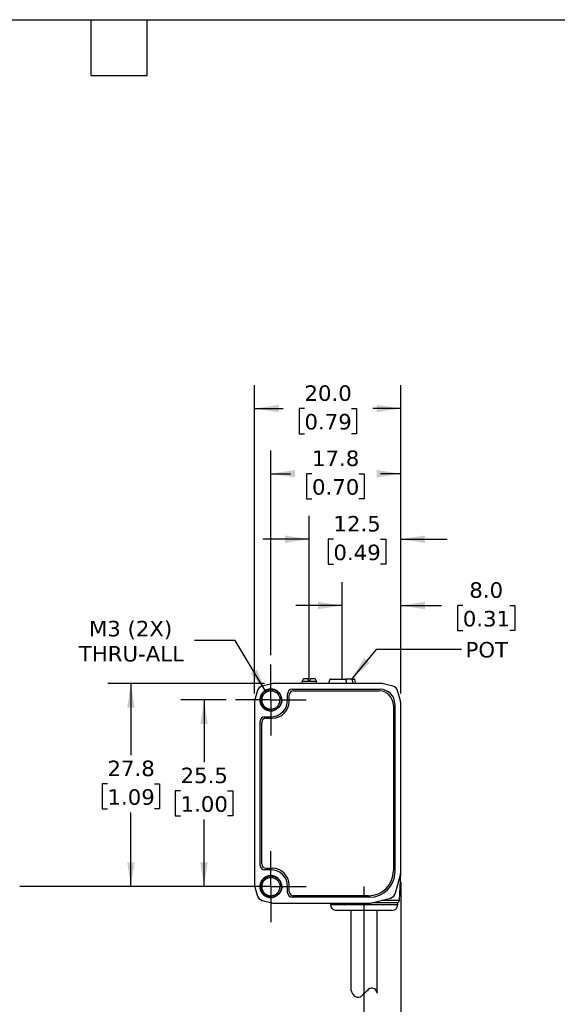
# Model space of a CAD drawing. Header units: millimetres. Extents: x 6 to 273, y 6 to 210.
# Tile 3 of 4: x 126 to 200, y 75 to 210. Entities that reach past the tile are written whole.
import ezdxf

# ---------------------------------------------------------------- set-up
doc = ezdxf.new("R2010")
doc.units = ezdxf.units.MM
doc.linetypes.add('SLD-Center', pattern=[19.05, 15.24, -1.27, 1.27, -1.27])
doc.linetypes.add('SLD-Solid', pattern=[0])
doc.layers.add('CENTER', color=40, linetype='SLD-Center')
doc.layers.add('DIMENSIONS', color=140, linetype='SLD-Solid', lineweight=25)
doc.layers.add('TEXT', color=140, linetype='SLD-Solid', lineweight=25)
doc.styles.add('SLDTEXTSTYLE0', font='VERDANA.TTF')
doc.dimstyles.new('SLDDIMSTYLE0', dxfattribs={"dimtxt": 2.158008, "dimasz": 3.302, "dimexe": 0, "dimexo": 0.0625, "dimgap": 0.539502, "dimtad": 0, "dimtih": 1, "dimtoh": 1, "dimrnd": 1e-09, "dimzin": 12, "dimdsep": 46, "dimtxsty": 'SLDTEXTSTYLE0', "dimsah": 1, "dimcen": 0.09, "dimadec": 0, "dimazin": 3, "dimtfac": 1, "dimtmove": 0, "dimatfit": 0, "dimfxl": 0, "dimfrac": 2, "dimtolj": 1, "dimtzin": 12, "dimarcsym": 0})
doc.dimstyles.new('SLDDIMSTYLE1', dxfattribs={"dimtxt": 2.158008, "dimasz": 3.302, "dimexe": 0, "dimexo": 0.0625, "dimgap": 0.539502, "dimtad": 0, "dimtih": 1, "dimtoh": 1, "dimrnd": 1e-09, "dimzin": 12, "dimdsep": 46, "dimtxsty": 'SLDTEXTSTYLE0', "dimsah": 1, "dimcen": 0.09, "dimadec": 0, "dimazin": 3, "dimtfac": 1, "dimtofl": 0, "dimtmove": 0, "dimatfit": 3, "dimfxl": 0, "dimfrac": 2, "dimtolj": 1, "dimtzin": 12, "dimarcsym": 0})
doc.dimstyles.new('SLDDIMSTYLE2', dxfattribs={"dimtxt": 2.158008, "dimasz": 3.302, "dimexe": 0, "dimexo": 0.0625, "dimgap": 0.539502, "dimtad": 0, "dimtih": 1, "dimtoh": 1, "dimrnd": 1e-09, "dimzin": 4, "dimdsep": 46, "dimtxsty": 'SLDTEXTSTYLE0', "dimsah": 1, "dimcen": 0.09, "dimadec": 0, "dimazin": 1, "dimtfac": 1, "dimtmove": 0, "dimatfit": 0, "dimfxl": 0, "dimfrac": 2, "dimtolj": 1, "dimtzin": 12, "dimarcsym": 0})
doc.dimstyles.new('SLDDIMSTYLE3', dxfattribs={"dimtxt": 2.158008, "dimasz": 3.302, "dimexe": 0, "dimexo": 0.0625, "dimgap": 0.539502, "dimtad": 0, "dimtih": 1, "dimtoh": 1, "dimrnd": 1e-09, "dimzin": 12, "dimdsep": 46, "dimtxsty": 'SLDTEXTSTYLE0', "dimsah": 1, "dimcen": 0, "dimadec": 0, "dimazin": 3, "dimtfac": 1, "dimtofl": 0, "dimtmove": 0, "dimatfit": 3, "dimfxl": 0, "dimfrac": 2, "dimtolj": 1, "dimtzin": 12, "dimarcsym": 0})
doc.dimstyles.new('SLDDIMSTYLE4', dxfattribs={"dimtxt": 2.158008, "dimasz": 3.302, "dimexe": 0, "dimexo": 0.0625, "dimgap": 0.539502, "dimtad": 0, "dimtih": 1, "dimtoh": 1, "dimrnd": 1e-09, "dimzin": 4, "dimdsep": 46, "dimtxsty": 'SLDTEXTSTYLE0', "dimsah": 1, "dimcen": 0.09, "dimadec": 0, "dimazin": 1, "dimtfac": 1, "dimtofl": 0, "dimtmove": 0, "dimatfit": 3, "dimfxl": 0, "dimfrac": 2, "dimtolj": 1, "dimtzin": 12, "dimarcsym": 0})

# ---------------------------------------------------------------- blocks, each defined once
blk = doc.blocks.new('_D_2')
at = {"layer": 'DIMENSIONS'}
for p, q in [((178.18, 91.74), (178.18, 66.37)), ((173.18, 72.24), (173.18, 66.37)), ((173.18, 69.55), (166.83, 69.55)), ((178.18, 69.55), (182.16, 69.55)), ((185.08, 69.55), (184.36, 69.55)), ((184.36, 69.55), (184.36, 66.12)), ((191.49, 69.55), (192.22, 69.55)), ((192.22, 69.55), (192.22, 66.12)), ((184.36, 66.12), (185.08, 66.12)), ((192.22, 66.12), (191.49, 66.12))]:
    blk.add_line(p, q, dxfattribs=at)
for points in [[(173.18, 69.55), (169.87, 70.05), (169.87, 69.04)], [(178.18, 69.55), (181.48, 69.04), (181.48, 70.05)]]:
    blk.add_solid(points, dxfattribs=at)
at = {"layer": 'DIMENSIONS', "char_height": 2.117, "attachment_point": 1, "style": 'SLDTEXTSTYLE0'}
for s, insert in [('5.0', (185.98, 72.72)), ('0.20', (185.08, 68.8))]:
    blk.add_mtext(s, dxfattribs=dict(at, insert=insert))
blk = doc.blocks.new('_D_3')
at = {"layer": 'DIMENSIONS'}
for p, q in [((170.18, 120.79), (170.18, 132.71)), ((178.18, 117.52), (178.18, 132.71)), ((170.18, 129.53), (163.83, 129.53)), ((178.18, 129.53), (183.73, 129.53)), ((186.66, 129.53), (185.93, 129.53)), ((185.93, 129.53), (185.93, 126.1)), ((193.07, 129.53), (193.79, 129.53)), ((193.79, 129.53), (193.79, 126.1)), ((185.93, 126.1), (186.66, 126.1)), ((193.79, 126.1), (193.07, 126.1))]:
    blk.add_line(p, q, dxfattribs=at)
for points in [[(170.18, 129.53), (166.87, 130.04), (166.87, 129.02)], [(178.18, 129.53), (181.48, 129.02), (181.48, 130.04)]]:
    blk.add_solid(points, dxfattribs=at)
at = {"layer": 'DIMENSIONS', "char_height": 2.117, "attachment_point": 1, "style": 'SLDTEXTSTYLE0'}
for s, insert in [('8.0', (187.55, 132.7)), ('0.31', (186.66, 128.79))]:
    blk.add_mtext(s, dxfattribs=dict(at, insert=insert))
blk = doc.blocks.new('_D_4')
at = {"layer": 'DIMENSIONS'}
for p, q in [((165.68, 120.79), (165.68, 141.76)), ((178.18, 117.52), (178.18, 141.76)), ((165.68, 138.59), (159.33, 138.59)), ((168.98, 138.59), (168.26, 138.59)), ((168.26, 138.59), (168.26, 135.16)), ((175.4, 138.59), (176.12, 138.59)), ((176.12, 138.59), (176.12, 135.16)), ((178.18, 138.59), (184.53, 138.59)), ((168.26, 135.16), (168.98, 135.16)), ((176.12, 135.16), (175.4, 135.16))]:
    blk.add_line(p, q, dxfattribs=at)
for points in [[(165.68, 138.59), (162.37, 139.09), (162.37, 138.08)], [(178.18, 138.59), (181.48, 138.08), (181.48, 139.09)]]:
    blk.add_solid(points, dxfattribs=at)
at = {"layer": 'DIMENSIONS', "char_height": 2.117, "attachment_point": 1, "style": 'SLDTEXTSTYLE0'}
for s, insert in [('12.5', (168.98, 141.76)), ('0.49', (168.98, 137.84))]:
    blk.add_mtext(s, dxfattribs=dict(at, insert=insert))
blk = doc.blocks.new('_D_5')
at = {"layer": 'DIMENSIONS'}
for p, q in [((155.57, 124.75), (150.01, 124.75)), ((159.78, 117.7), (155.57, 124.75))]:
    blk.add_line(p, q, dxfattribs=at)
blk.add_solid([(159.78, 117.7), (158.52, 120.8), (157.65, 120.28)], dxfattribs=at)
at = {"layer": 'DIMENSIONS', "char_height": 2.117, "attachment_point": 1, "style": 'SLDTEXTSTYLE0'}
for s, insert in [('M3 (2X)', (135.57, 127.43)), ('THRU-ALL', (134.18, 124))]:
    blk.add_mtext(s, dxfattribs=dict(at, insert=insert))
blk = doc.blocks.new('_D_6')
at = {"layer": 'DIMENSIONS'}
for p, q in [((154.32, 116.63), (148.12, 116.63)), ((151.3, 116.63), (151.3, 108.12)), ((148.09, 104.21), (147.36, 104.21)), ((147.36, 104.21), (147.36, 100.78)), ((154.5, 104.21), (155.23, 104.21)), ((155.23, 104.21), (155.23, 100.78)), ((147.36, 100.78), (148.09, 100.78)), ((151.3, 91.13), (151.3, 100.3)), ((155.23, 100.78), (154.5, 100.78)), ((154.32, 91.13), (148.12, 91.13))]:
    blk.add_line(p, q, dxfattribs=at)
for points in [[(151.3, 116.63), (150.79, 113.33), (151.8, 113.33)], [(151.3, 91.13), (151.8, 94.43), (150.79, 94.43)]]:
    blk.add_solid(points, dxfattribs=at)
at = {"layer": 'DIMENSIONS', "char_height": 2.117, "attachment_point": 1, "style": 'SLDTEXTSTYLE0'}
for s, insert in [('25.5', (148.09, 107.38)), ('1.00', (148.09, 103.47))]:
    blk.add_mtext(s, dxfattribs=dict(at, insert=insert))
blk = doc.blocks.new('_D_7')
at = {"layer": 'DIMENSIONS'}
for p, q in [((159.54, 118.88), (138.13, 118.88)), ((141.3, 118.88), (141.3, 109.08)), ((138.1, 105.17), (137.37, 105.17)), ((137.37, 105.17), (137.37, 101.74)), ((144.51, 105.17), (145.23, 105.17)), ((145.23, 105.17), (145.23, 101.74)), ((137.37, 101.74), (138.1, 101.74)), ((141.3, 91.13), (141.3, 101.25)), ((145.23, 101.74), (144.51, 101.74)), ((154.32, 91.13), (138.13, 91.13))]:
    blk.add_line(p, q, dxfattribs=at)
for points in [[(141.3, 118.88), (140.8, 115.58), (141.81, 115.58)], [(141.3, 91.13), (141.81, 94.43), (140.8, 94.43)]]:
    blk.add_solid(points, dxfattribs=at)
at = {"layer": 'DIMENSIONS', "char_height": 2.117, "attachment_point": 1, "style": 'SLDTEXTSTYLE0'}
for s, insert in [('27.8', (138.1, 108.34)), ('1.09', (138.1, 104.43))]:
    blk.add_mtext(s, dxfattribs=dict(at, insert=insert))
blk = doc.blocks.new('_D_8')
at = {"layer": 'DIMENSIONS'}
for p, q in [((160.43, 122.74), (160.43, 150.71)), ((178.18, 117.52), (178.18, 150.71)), ((160.43, 147.53), (163.13, 147.53)), ((166.05, 147.53), (165.32, 147.53)), ((165.32, 147.53), (165.32, 144.1)), ((172.46, 147.53), (173.19, 147.53)), ((173.19, 147.53), (173.19, 144.1)), ((178.18, 147.53), (175.39, 147.53)), ((165.32, 144.1), (166.05, 144.1)), ((173.19, 144.1), (172.46, 144.1))]:
    blk.add_line(p, q, dxfattribs=at)
for points in [[(160.43, 147.53), (163.73, 147.02), (163.73, 148.04)], [(178.18, 147.53), (174.87, 148.04), (174.87, 147.02)]]:
    blk.add_solid(points, dxfattribs=at)
at = {"layer": 'DIMENSIONS', "char_height": 2.117, "attachment_point": 1, "style": 'SLDTEXTSTYLE0'}
for s, insert in [('17.8', (166.05, 150.7)), ('0.70', (166.05, 146.79))]:
    blk.add_mtext(s, dxfattribs=dict(at, insert=insert))
blk = doc.blocks.new('_D_9')
at = {"layer": 'DIMENSIONS'}
for p, q in [((158.18, 117.52), (158.18, 159.61)), ((178.18, 117.52), (178.18, 159.61)), ((158.18, 156.43), (162.09, 156.43)), ((165.02, 156.43), (164.29, 156.43)), ((164.29, 156.43), (164.29, 153)), ((171.43, 156.43), (172.15, 156.43)), ((172.15, 156.43), (172.15, 153)), ((178.18, 156.43), (174.35, 156.43)), ((164.29, 153), (165.02, 153)), ((172.15, 153), (171.43, 153))]:
    blk.add_line(p, q, dxfattribs=at)
for points in [[(158.18, 156.43), (161.48, 155.93), (161.48, 156.94)], [(178.18, 156.43), (174.87, 156.94), (174.87, 155.93)]]:
    blk.add_solid(points, dxfattribs=at)
at = {"layer": 'DIMENSIONS', "char_height": 2.117, "attachment_point": 1, "style": 'SLDTEXTSTYLE0'}
for s, insert in [('20.0', (165.02, 159.6)), ('0.79', (165.02, 155.69))]:
    blk.add_mtext(s, dxfattribs=dict(at, insert=insert))
blk = doc.blocks.new('SW_CENTERMARKSYMBOL_0')
at = {"layer": 'CENTER', "color": 0}
for p, q in [((0, 2.54), (0, 4.84)), ((0, 0), (0, 2.54)), ((-2.54, 0), (-4.84, 0)), ((0, 0), (-2.54, 0)), ((0, 0), (0, -2.54)), ((0, 0), (2.54, 0)), ((2.54, 0), (4.84, 0)), ((0, -2.54), (0, -4.84))]:
    blk.add_line(p, q, dxfattribs=at)
blk = doc.blocks.new('SW_CENTERMARKSYMBOL_1')
at = {"layer": 'CENTER', "color": 0}
for p, q in [((0, 2.54), (0, 4.84)), ((0, 0), (0, 2.54)), ((-2.54, 0), (-4.84, 0)), ((0, 0), (-2.54, 0)), ((0, 0), (0, -2.54)), ((0, 0), (2.54, 0)), ((2.54, 0), (4.84, 0)), ((0, -2.54), (0, -4.84))]:
    blk.add_line(p, q, dxfattribs=at)

msp = doc.modelspace()

# ---------------------------------------------------------------- linework, layer by layer
for p, q in [((160.55, 118.847), (159.26, 118.507)), ((175.545, 118.88), (160.805, 118.88)), ((164.698, 119.2), (164.675, 119.155)), ((164.675, 119.155), (164.675, 118.88)), ((166.675, 119.155), (164.675, 119.155)), ((165.485, 119.53), (164.888, 119.53)), ((165.675, 119.2), (165.485, 119.53)), ((165.865, 119.53), (165.675, 119.2)), ((166.463, 119.53), (165.865, 119.53)), ((166.675, 119.155), (166.652, 119.2)), ((166.675, 118.88), (166.675, 119.155)), ((168.466, 119.406), (168.325, 118.88)), ((170.703, 119.406), (168.466, 119.406)), ((171.464, 119.48), (170.662, 119.48)), ((171.884, 119.406), (171.522, 119.406)), ((172.025, 118.88), (171.884, 119.406)), ((177.09, 118.507), (175.8, 118.847)), ((158.548, 117.795), (158.208, 116.505)), ((162.725, 116.63), (162.725, 117.48)), ((162.925, 116.43), (162.925, 117.28)), ((163.325, 118.08), (175.375, 118.08)), ((163.525, 117.88), (175.175, 117.88)), ((178.142, 116.505), (177.802, 117.795)), ((158.175, 116.25), (158.175, 91.51)), ((158.925, 116.63), (159.103, 116.63)), ((161.899, 116.63), (161.667, 116.63)), ((177.175, 115.88), (177.175, 93.28)), ((177.375, 116.08), (177.375, 93.08)), ((178.175, 93.01), (178.175, 116.25)), ((159.575, 114.33), (160.425, 114.33)), ((158.975, 94.03), (158.975, 113.73)), ((159.175, 94.23), (159.175, 113.53)), ((159.775, 114.13), (160.625, 114.13)), ((160.425, 93.43), (159.575, 93.43)), ((159.775, 93.63), (160.625, 93.63)), ((177.995, 89.261), (178.17, 92.914)), ((177.481, 90.282), (178.141, 92.752)), ((158.208, 91.255), (158.548, 89.965)), ((158.925, 91.13), (159.103, 91.13)), ((161.899, 91.13), (161.667, 91.13)), ((162.725, 90.28), (162.725, 91.13)), ((162.925, 90.48), (162.925, 91.33)), ((159.26, 89.253), (160.55, 88.913)), ((160.805, 88.88), (174.045, 88.88)), ((173.975, 89.68), (163.325, 89.68)), ((173.775, 89.88), (163.525, 89.88)), ((168.575, 88.88), (168.575, 88.68)), ((174.045, 88.88), (176.762, 89.571)), ((177.775, 88.923), (174.213, 88.923)), ((175.542, 89.261), (177.995, 89.261)), ((177.775, 88.68), (177.775, 88.923)), ((168.575, 88.68), (177.775, 88.68)), ((171.375, 87.88), (171.375, 76.961)), ((174.975, 76.576), (174.975, 87.88))]:
    msp.add_line(p, q)
for centre, radius, start, end in [((159.515, 117.54), 1, 104.76542, 165.23458), ((160.805, 117.88), 1, 90, 104.76542), ((168.563, 119.38), 0.1, 90, 165), ((171.788, 119.38), 0.1, 15, 90), ((175.545, 117.88), 1, 75.23458, 90), ((176.835, 117.54), 1, 14.76542, 75.23458), ((163.325, 117.48), 0.6, 90, 180), ((163.525, 117.28), 0.6, 90, 180), ((175.175, 115.88), 2, 0, 90), ((175.375, 116.08), 2, 0, 90), ((159.175, 116.25), 1, 165.23458, 180), ((160.425, 116.63), 2.3, 270, 0), ((160.625, 116.43), 2.3, 270, 0), ((177.175, 116.25), 1, 0, 14.76542), ((159.575, 113.73), 0.6, 90, 180), ((159.775, 113.53), 0.6, 90, 180), ((159.775, 94.23), 0.6, 180, 270), ((159.575, 94.03), 0.6, 180, 270), ((160.425, 91.13), 2.3, 0, 90), ((160.625, 91.33), 2.3, 0, 90), ((173.775, 93.28), 3.4, 270, 0), ((173.975, 93.08), 3.4, 270, 0), ((177.175, 93.01), 1, 345.03971, 0), ((159.175, 91.51), 1, 180, 194.76542), ((163.325, 90.28), 0.6, 180, 270), ((163.525, 90.48), 0.6, 180, 270), ((176.515, 90.54), 1, 284.2689, 345.03971), ((159.515, 90.22), 1, 194.76542, 255.23458), ((160.805, 89.88), 1, 255.23458, 270), ((177.595, 89.28), 0.4, 296.74368, 357.2443), ((169.375, 88.68), 0.8, 180, 270), ((176.975, 88.68), 0.8, 270, 0)]:
    msp.add_arc(centre, radius, start, end)
for start_param, end_param in [(0.3927394, 0.4949341), (5.7882512, 5.8904459)]:
    msp.add_ellipse((165.675, 112.58), major_axis=(0, 7.523), ratio=0.2734697, start_param=start_param, end_param=end_param)
for points, knots in [([(168.563, 119.48), (168.554, 119.48), (168.793, 119.48), (169.616, 119.48), (170.152, 119.48), (170.645, 119.48)], [0, 0, 0, 0, 0.5, 0.5, 1, 1, 1, 1]), ([(170.703, 119.406), (170.701, 119.417), (170.698, 119.427), (170.695, 119.436), (170.691, 119.445), (170.686, 119.453), (170.681, 119.46), (170.676, 119.466), (170.67, 119.472), (170.664, 119.475), (170.658, 119.478), (170.651, 119.48), (170.645, 119.48)], [0, 0, 0, 0, 0.00003323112, 0.00003323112, 0.00003323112, 0.00006639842, 0.00006639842, 0.00006639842, 0.00010053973, 0.00010053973, 0.00010053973, 0.00013404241, 0.00013404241, 0.00013404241, 0.00013404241]), ([(171.464, 119.48), (171.471, 119.48), (171.478, 119.478), (171.485, 119.474), (171.491, 119.47), (171.498, 119.464), (171.503, 119.456), (171.508, 119.449), (171.513, 119.44), (171.516, 119.429), (171.519, 119.422), (171.521, 119.414), (171.522, 119.406)], [0, 0, 0, 0, 0.00003658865, 0.00003658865, 0.00003658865, 0.00007323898, 0.00007323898, 0.00007323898, 0.00010887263, 0.00010887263, 0.00010887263, 0.00013401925, 0.00013401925, 0.00013401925, 0.00013401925]), ([(161.912, 116.63), (161.913, 116.825), (161.875, 117.02), (161.726, 117.38), (161.617, 117.546), (161.341, 117.822), (161.176, 117.933), (160.816, 118.084), (160.621, 118.123), (160.23, 118.124), (160.034, 118.086), (159.672, 117.937), (159.506, 117.827), (159.228, 117.55), (159.116, 117.385), (158.965, 117.023), (158.926, 116.827), (158.925, 116.63)], [0, 0, 0, 0, 0.125, 0.125, 0.25, 0.25, 0.375, 0.375, 0.5, 0.5, 0.625, 0.625, 0.75, 0.75, 0.875, 0.875, 1, 1, 1, 1]), ([(161.916, 116.631), (161.909, 116.587), (161.893, 116.492), (161.868, 116.364), (161.834, 116.22), (161.773, 116.039), (161.653, 115.815), (161.432, 115.543), (161.041, 115.259), (160.468, 115.121), (159.864, 115.236), (159.375, 115.555), (159.045, 116.036), (158.909, 116.668), (159.084, 117.372), (159.631, 117.941), (160.389, 118.163), (161.157, 117.977), (161.73, 117.436), (161.884, 116.919), (161.89, 116.634), (161.89, 116.558), (161.879, 116.431), (161.846, 116.256), (161.774, 116.039), (161.64, 115.793), (161.425, 115.54), (161.114, 115.316), (160.704, 115.167), (160.215, 115.15), (159.7, 115.316), (159.242, 115.696), (158.952, 116.277), (158.942, 116.981), (159.288, 117.657), (159.97, 118.103), (160.841, 118.125), (161.627, 117.629), (161.97, 116.778), (161.797, 115.948), (161.288, 115.371), (160.602, 115.12), (159.914, 115.204), (159.362, 115.558), (159.025, 116.078), (158.925, 116.652), (159.036, 117.186), (159.307, 117.618), (159.675, 117.915), (160.082, 118.075), (160.483, 118.111), (160.844, 118.048), (161.148, 117.918), (161.388, 117.745), (161.568, 117.557), (161.695, 117.37), (161.779, 117.199), (161.831, 117.051), (161.86, 116.934), (161.874, 116.848), (161.881, 116.797), (161.905, 116.558), (161.847, 116.113), (161.499, 115.57), (160.98, 115.231), (160.395, 115.128), (159.84, 115.25), (159.388, 115.551), (159.085, 115.97), (158.946, 116.442), (158.963, 116.909), (159.112, 117.324), (159.358, 117.66), (159.666, 117.902), (160.002, 118.047), (160.338, 118.105), (160.655, 118.088), (160.937, 118.013), (161.177, 117.896), (161.374, 117.754), (161.529, 117.6), (161.646, 117.446), (161.731, 117.3), (161.79, 117.168), (161.829, 117.054), (161.853, 116.961), (161.867, 116.891), (161.874, 116.844), (161.878, 116.821), (161.879, 116.814)], [0, 0, 0, 0, 0.0037047, 0.0080053, 0.0107603, 0.0158759, 0.0237295, 0.0315819, 0.0446394, 0.0628293, 0.0784613, 0.0940934, 0.1097254, 0.1253574, 0.1460962, 0.1668352, 0.1875741, 0.2083129, 0.2290518, 0.2497908, 0.2504885, 0.2525805, 0.2560656, 0.2609432, 0.2672127, 0.2748701, 0.2839157, 0.294344, 0.3061543, 0.3193427, 0.3339042, 0.3498346, 0.3671295, 0.3857838, 0.4057917, 0.4271473, 0.4498442, 0.4738754, 0.4992344, 0.520394, 0.540634, 0.5599515, 0.578344, 0.5958091, 0.6123442, 0.6279468, 0.6426148, 0.6563455, 0.6691369, 0.6809882, 0.6918988, 0.7018645, 0.7108858, 0.7189609, 0.7260887, 0.7322678, 0.7374986, 0.7417788, 0.7451084, 0.7474872, 0.7489149, 0.7493911, 0.7672576, 0.7844712, 0.8010308, 0.8169353, 0.8321835, 0.8467744, 0.8607074, 0.873982, 0.8865968, 0.8985495, 0.90984, 0.9204693, 0.9304344, 0.9397355, 0.9483726, 0.9563435, 0.9636495, 0.9702888, 0.976261, 0.981567, 0.9862048, 0.9901745, 0.9934766, 0.9961105, 0.9980758, 0.9993723, 1, 1, 1, 1]), ([(159.103, 116.63), (159.115, 116.865), (159.191, 117.093), (159.443, 117.474), (159.62, 117.627), (159.82, 117.724)], [0, 0, 0, 0, 0.5, 0.5, 1, 1, 1, 1]), ([(159.7, 117.645), (159.645, 117.603), (159.525, 117.512), (159.379, 117.328), (159.263, 117.112), (159.189, 116.876), (159.18, 116.712), (159.175, 116.63)], [0, 0, 0, 0, 0.1735014, 0.3801261, 0.5867507, 0.7933754, 1, 1, 1, 1]), ([(159.82, 117.724), (159.853, 117.741), (159.919, 117.775), (160.021, 117.815), (160.124, 117.845), (160.226, 117.866), (160.326, 117.878), (160.549, 117.886), (160.85, 117.829), (161.135, 117.669), (161.309, 117.52), (161.43, 117.382), (161.532, 117.222), (161.611, 117.04), (161.665, 116.841), (161.672, 116.701), (161.675, 116.63)], [0, 0, 0, 0, 0.0435236, 0.0859015, 0.1271336, 0.1672198, 0.20616, 0.2439543, 0.4253037, 0.5505687, 0.6193154, 0.6893784, 0.7624781, 0.8386149, 0.9177889, 1, 1, 1, 1]), ([(158.925, 116.63), (158.926, 116.366), (158.998, 116.102), (159.266, 115.647), (159.461, 115.456), (159.921, 115.198), (160.186, 115.132), (160.713, 115.142), (160.974, 115.218), (161.198, 115.355)], [0, 0, 0, 0, 0.25, 0.25, 0.5, 0.5, 0.75, 0.75, 1, 1, 1, 1]), ([(161.185, 115.378), (160.958, 115.254), (160.7, 115.193), (160.196, 115.209), (159.95, 115.285), (159.533, 115.547), (159.363, 115.732), (159.143, 116.158), (159.091, 116.397), (159.103, 116.63)], [0, 0, 0, 0, 0.25, 0.25, 0.5, 0.5, 0.75, 0.75, 1, 1, 1, 1]), ([(159.175, 116.63), (159.176, 116.591), (159.178, 116.515), (159.195, 116.402), (159.219, 116.294), (159.253, 116.191), (159.294, 116.095), (159.342, 116.004), (159.395, 115.92), (159.453, 115.842), (159.515, 115.772), (159.58, 115.708), (159.647, 115.651), (159.716, 115.6), (159.785, 115.555), (159.855, 115.517), (159.925, 115.484), (159.993, 115.456), (160.061, 115.434), (160.127, 115.416), (160.191, 115.402), (160.253, 115.392), (160.313, 115.385), (160.37, 115.381), (160.534, 115.377), (160.815, 115.421), (161.228, 115.628), (161.517, 115.966), (161.635, 116.293), (161.673, 116.487), (161.679, 116.585), (161.683, 116.631)], [0, 0, 0, 0, 0.0296876, 0.0586604, 0.0869145, 0.1144465, 0.1412577, 0.1673526, 0.192731, 0.2173897, 0.2413267, 0.2645426, 0.2870406, 0.3088216, 0.329884, 0.350226, 0.3698466, 0.3887462, 0.4069269, 0.4243894, 0.4411334, 0.4571581, 0.4724626, 0.4870464, 0.5009094, 0.5982791, 0.7004812, 0.8493971, 0.924404, 0.9649137, 1, 1, 1, 1]), ([(161.915, 116.63), (161.917, 116.614), (161.919, 116.582), (161.92, 116.517), (161.911, 116.406), (161.881, 116.262), (161.82, 116.081), (161.731, 115.899), (161.604, 115.72), (161.465, 115.575), (161.326, 115.461), (161.23, 115.404), (161.185, 115.378)], [0, 0, 0, 0, 0.0326899, 0.0638605, 0.1272338, 0.2529295, 0.3507965, 0.5033757, 0.6488318, 0.7800126, 0.8970389, 1, 1, 1, 1]), ([(161.912, 91.13), (161.913, 91.325), (161.875, 91.52), (161.726, 91.88), (161.617, 92.046), (161.341, 92.322), (161.176, 92.433), (160.816, 92.584), (160.621, 92.623), (160.23, 92.624), (160.034, 92.586), (159.672, 92.437), (159.506, 92.327), (159.228, 92.05), (159.116, 91.885), (158.965, 91.523), (158.926, 91.327), (158.925, 91.13)], [0, 0, 0, 0, 0.125, 0.125, 0.25, 0.25, 0.375, 0.375, 0.5, 0.5, 0.625, 0.625, 0.75, 0.75, 0.875, 0.875, 1, 1, 1, 1]), ([(161.916, 91.131), (161.909, 91.087), (161.893, 90.992), (161.868, 90.864), (161.834, 90.72), (161.773, 90.539), (161.653, 90.315), (161.432, 90.043), (161.041, 89.759), (160.468, 89.621), (159.864, 89.736), (159.375, 90.055), (159.045, 90.536), (158.909, 91.168), (159.084, 91.872), (159.631, 92.441), (160.389, 92.663), (161.157, 92.477), (161.73, 91.936), (161.884, 91.419), (161.89, 91.134), (161.89, 91.058), (161.879, 90.931), (161.846, 90.756), (161.774, 90.539), (161.64, 90.293), (161.425, 90.04), (161.114, 89.816), (160.704, 89.667), (160.215, 89.65), (159.7, 89.816), (159.242, 90.196), (158.952, 90.777), (158.942, 91.481), (159.288, 92.157), (159.97, 92.603), (160.841, 92.625), (161.627, 92.129), (161.97, 91.278), (161.797, 90.448), (161.288, 89.871), (160.602, 89.62), (159.914, 89.704), (159.362, 90.058), (159.025, 90.578), (158.925, 91.152), (159.036, 91.686), (159.307, 92.118), (159.675, 92.415), (160.082, 92.575), (160.483, 92.611), (160.844, 92.548), (161.148, 92.418), (161.388, 92.245), (161.568, 92.057), (161.695, 91.87), (161.779, 91.699), (161.831, 91.551), (161.86, 91.434), (161.874, 91.348), (161.881, 91.297), (161.905, 91.058), (161.847, 90.613), (161.499, 90.07), (160.98, 89.731), (160.395, 89.628), (159.84, 89.75), (159.388, 90.051), (159.085, 90.47), (158.946, 90.942), (158.963, 91.409), (159.112, 91.824), (159.358, 92.16), (159.666, 92.402), (160.002, 92.547), (160.338, 92.605), (160.655, 92.588), (160.937, 92.513), (161.177, 92.396), (161.374, 92.254), (161.529, 92.1), (161.646, 91.946), (161.731, 91.8), (161.79, 91.668), (161.829, 91.554), (161.853, 91.461), (161.867, 91.391), (161.874, 91.344), (161.878, 91.321), (161.879, 91.314)], [0, 0, 0, 0, 0.0037047, 0.0080053, 0.0107603, 0.0158759, 0.0237295, 0.0315819, 0.0446394, 0.0628293, 0.0784613, 0.0940934, 0.1097254, 0.1253574, 0.1460962, 0.1668352, 0.1875741, 0.2083129, 0.2290518, 0.2497908, 0.2504885, 0.2525805, 0.2560656, 0.2609432, 0.2672127, 0.2748701, 0.2839157, 0.294344, 0.3061543, 0.3193427, 0.3339042, 0.3498346, 0.3671295, 0.3857838, 0.4057917, 0.4271473, 0.4498442, 0.4738754, 0.4992344, 0.520394, 0.540634, 0.5599515, 0.578344, 0.5958091, 0.6123442, 0.6279468, 0.6426148, 0.6563455, 0.6691369, 0.6809882, 0.6918988, 0.7018645, 0.7108858, 0.7189609, 0.7260887, 0.7322678, 0.7374986, 0.7417788, 0.7451084, 0.7474872, 0.7489149, 0.7493911, 0.7672576, 0.7844712, 0.8010308, 0.8169353, 0.8321835, 0.8467744, 0.8607074, 0.873982, 0.8865968, 0.8985495, 0.90984, 0.9204693, 0.9304344, 0.9397355, 0.9483726, 0.9563435, 0.9636495, 0.9702888, 0.976261, 0.981567, 0.9862048, 0.9901745, 0.9934766, 0.9961105, 0.9980758, 0.9993723, 1, 1, 1, 1]), ([(159.103, 91.13), (159.115, 91.365), (159.191, 91.593), (159.443, 91.974), (159.62, 92.127), (159.82, 92.224)], [0, 0, 0, 0, 0.5, 0.5, 1, 1, 1, 1]), ([(159.7, 92.145), (159.645, 92.103), (159.525, 92.012), (159.379, 91.828), (159.263, 91.612), (159.189, 91.376), (159.18, 91.212), (159.175, 91.13)], [0, 0, 0, 0, 0.1735014, 0.3801261, 0.5867507, 0.7933754, 1, 1, 1, 1]), ([(159.82, 92.224), (159.853, 92.241), (159.919, 92.275), (160.021, 92.315), (160.124, 92.345), (160.226, 92.366), (160.326, 92.378), (160.549, 92.386), (160.85, 92.329), (161.135, 92.169), (161.309, 92.02), (161.43, 91.882), (161.532, 91.722), (161.611, 91.54), (161.665, 91.341), (161.672, 91.201), (161.675, 91.13)], [0, 0, 0, 0, 0.0435236, 0.0859015, 0.1271336, 0.1672198, 0.20616, 0.2439543, 0.4253037, 0.5505687, 0.6193154, 0.6893784, 0.7624781, 0.8386149, 0.9177889, 1, 1, 1, 1]), ([(158.925, 91.13), (158.926, 90.866), (158.998, 90.602), (159.266, 90.147), (159.461, 89.956), (159.921, 89.698), (160.186, 89.632), (160.713, 89.642), (160.974, 89.718), (161.198, 89.855)], [0, 0, 0, 0, 0.25, 0.25, 0.5, 0.5, 0.75, 0.75, 1, 1, 1, 1]), ([(161.185, 89.878), (160.958, 89.754), (160.7, 89.693), (160.196, 89.709), (159.95, 89.785), (159.533, 90.047), (159.363, 90.232), (159.143, 90.658), (159.091, 90.897), (159.103, 91.13)], [0, 0, 0, 0, 0.25, 0.25, 0.5, 0.5, 0.75, 0.75, 1, 1, 1, 1]), ([(159.175, 91.13), (159.176, 91.091), (159.178, 91.015), (159.195, 90.902), (159.219, 90.794), (159.253, 90.691), (159.294, 90.595), (159.342, 90.504), (159.395, 90.42), (159.453, 90.342), (159.515, 90.272), (159.58, 90.208), (159.647, 90.151), (159.716, 90.1), (159.785, 90.055), (159.855, 90.017), (159.925, 89.984), (159.993, 89.956), (160.061, 89.934), (160.127, 89.916), (160.191, 89.902), (160.253, 89.892), (160.313, 89.885), (160.37, 89.881), (160.534, 89.877), (160.815, 89.921), (161.228, 90.128), (161.517, 90.466), (161.635, 90.793), (161.673, 90.987), (161.679, 91.085), (161.683, 91.131)], [0, 0, 0, 0, 0.0296876, 0.0586604, 0.0869145, 0.1144465, 0.1412577, 0.1673526, 0.192731, 0.2173897, 0.2413267, 0.2645426, 0.2870406, 0.3088216, 0.329884, 0.350226, 0.3698466, 0.3887462, 0.4069269, 0.4243894, 0.4411334, 0.4571581, 0.4724626, 0.4870464, 0.5009094, 0.5982791, 0.7004812, 0.8493971, 0.924404, 0.9649137, 1, 1, 1, 1]), ([(161.915, 91.13), (161.917, 91.114), (161.919, 91.082), (161.92, 91.017), (161.911, 90.906), (161.881, 90.762), (161.82, 90.581), (161.731, 90.399), (161.604, 90.22), (161.465, 90.075), (161.326, 89.961), (161.23, 89.904), (161.185, 89.878)], [0, 0, 0, 0, 0.0326899, 0.0638605, 0.1272338, 0.2529295, 0.3507965, 0.5033757, 0.6488318, 0.7800126, 0.8970389, 1, 1, 1, 1]), ([(176.975, 87.88), (176.975, 87.88), (175.272, 87.88), (171.078, 87.88), (169.375, 87.88), (169.375, 87.88)], [0, 0, 0, 0, 0.5, 0.5, 1, 1, 1, 1]), ([(171.378, 76.961), (171.379, 76.958), (171.382, 76.952), (171.435, 76.83), (171.513, 76.663), (171.592, 76.506), (171.646, 76.405), (171.665, 76.37)], [0, 0, 0, 0, 0.1637558, 0.4222213, 0.6470678, 0.8773484, 1, 1, 1, 1]), ([(173.705, 77.05), (173.776, 77.149), (173.873, 77.222), (174.079, 77.306), (174.186, 77.318), (174.377, 77.297), (174.464, 77.266), (174.612, 77.178), (174.674, 77.121), (174.725, 77.05)], [0, 0, 0, 0, 0.25, 0.25, 0.5, 0.5, 0.75, 0.75, 1, 1, 1, 1]), ([(174.725, 77.05), (174.768, 76.957), (174.833, 76.817), (174.906, 76.687), (174.947, 76.618), (174.972, 76.579), (174.973, 76.577), (174.974, 76.576)], [0, 0, 0, 0, 0.349539, 0.5231861, 0.7024574, 0.8652601, 1, 1, 1, 1]), ([(171.665, 76.37), (171.732, 76.28), (171.815, 76.206), (171.966, 76.117), (172.019, 76.093), (172.135, 76.054), (172.198, 76.04), (172.394, 76.022), (172.538, 76.039), (172.808, 76.152), (172.933, 76.247), (173.025, 76.37)], [0, 0, 0, 0, 0.25, 0.25, 0.375, 0.375, 0.5, 0.5, 0.75, 0.75, 1, 1, 1, 1])]:
    msp.add_open_spline(points, degree=3, knots=knots)
for points in [[(170.787, 118.88), (170.759, 119.056), (170.731, 119.231), (170.703, 119.406)], [(171.464, 119.48), (171.668, 119.48), (171.782, 119.48), (171.787, 119.48)], [(171.522, 119.406), (171.55, 119.231), (171.578, 119.056), (171.606, 118.88)], [(173.025, 76.37), (173.232, 76.621), (173.46, 76.847), (173.705, 77.05)]]:
    msp.add_open_spline(points, degree=3)
at = {"layer": 'CENTER'}
for p, q in [((160.425, 91.13), (97.157, 91.13)), ((173.175, 73.51), (173.175, 91.13))]:
    msp.add_line(p, q, dxfattribs=at)
at = {"layer": 'DIMENSIONS'}
for p, q in [((165.675, 119.521), (165.675, 121.619)), ((170.175, 119.521), (170.175, 121.619))]:
    msp.add_line(p, q, dxfattribs=at)
at = {"layer": 'TEXT'}
for p, q in [((6.35, 209.55), (273.05, 209.55)), ((135.89, 201.93), (135.89, 209.55)), ((143.51, 201.93), (143.51, 209.55)), ((135.89, 201.93), (143.51, 201.93))]:
    msp.add_line(p, q, dxfattribs=at)
at = {"layer": 'TEXT', "flags": 128}
msp.add_lwpolyline([(186.476, 123.536), (174.806, 123.536), (171.464, 119.48)], dxfattribs=at)
at = {"layer": 'TEXT'}
msp.add_solid([(171.464, 119.48), (173.956, 121.705), (173.172, 122.351)], dxfattribs=at)

# ---------------------------------------------------------------- block references
at = {"layer": 'CENTER'}
for name, p in [('SW_CENTERMARKSYMBOL_0', (160.425, 116.63)), ('SW_CENTERMARKSYMBOL_1', (160.425, 91.13))]:
    msp.add_blockref(name, p, dxfattribs=at)

# ---------------------------------------------------------------- texts
at = {"layer": 'TEXT', "insert": (187.031, 124.546), "char_height": 2.1167, "attachment_point": 1, "style": 'SLDTEXTSTYLE0'}
msp.add_mtext('POT', dxfattribs=at)

# ---------------------------------------------------------------- dimensions: what is measured, and where the dimension line sits
at = {"layer": 'DIMENSIONS'}
for base, p1, p2, dimstyle, picture, middle in [((158.175, 156.433), (178.175, 116.25), (158.175, 116.25), 'SLDDIMSTYLE4', '_D_9', (168.223, 156.433)), ((160.425, 147.53), (178.175, 116.25), (160.425, 121.47), 'SLDDIMSTYLE1', '_D_8', (169.255, 147.53)), ((178.175, 138.586), (165.675, 119.521), (178.175, 116.25), 'SLDDIMSTYLE0', '_D_4', (172.189, 138.586)), ((178.175, 129.53), (170.175, 119.521), (178.175, 116.25), 'SLDDIMSTYLE2', '_D_3', (189.863, 129.53)), ((178.175, 69.546), (173.175, 73.51), (178.175, 93.01), 'SLDDIMSTYLE2', '_D_2', (188.287, 69.546))]:
    dim = msp.add_linear_dim(base=base, p1=p1, p2=p2, dimstyle=dimstyle, dxfattribs=at)
    dim.commit()
    dim.dimension.update_dxf_attribs({"geometry": picture, "text_midpoint": middle, "dimtype": 160})
dim = msp.add_radius_dim(center=(160.425, 116.63), mpoint=(159.783, 117.703), text='M3 (2X)\\PTHRU-ALL', dimstyle='SLDDIMSTYLE3', dxfattribs=at)
dim.commit()
dim.dimension.update_dxf_attribs({"geometry": '_D_5', "text_midpoint": (141.304, 124.746), "dimtype": 164})
for base, p1, p2, picture, middle in [((141.304, 118.88), (155.585, 91.13), (160.805, 118.88), '_D_7', (141.304, 105.168)), ((151.296, 91.13), (155.585, 116.63), (155.585, 91.13), '_D_6', (151.296, 104.211))]:
    dim = msp.add_linear_dim(base=base, p1=p1, p2=p2, angle=90, dimstyle='SLDDIMSTYLE1', dxfattribs=at)
    dim.commit()
    dim.dimension.update_dxf_attribs({"geometry": picture, "text_midpoint": middle, "dimtype": 160})

doc.saveas('drawing.dxf')
